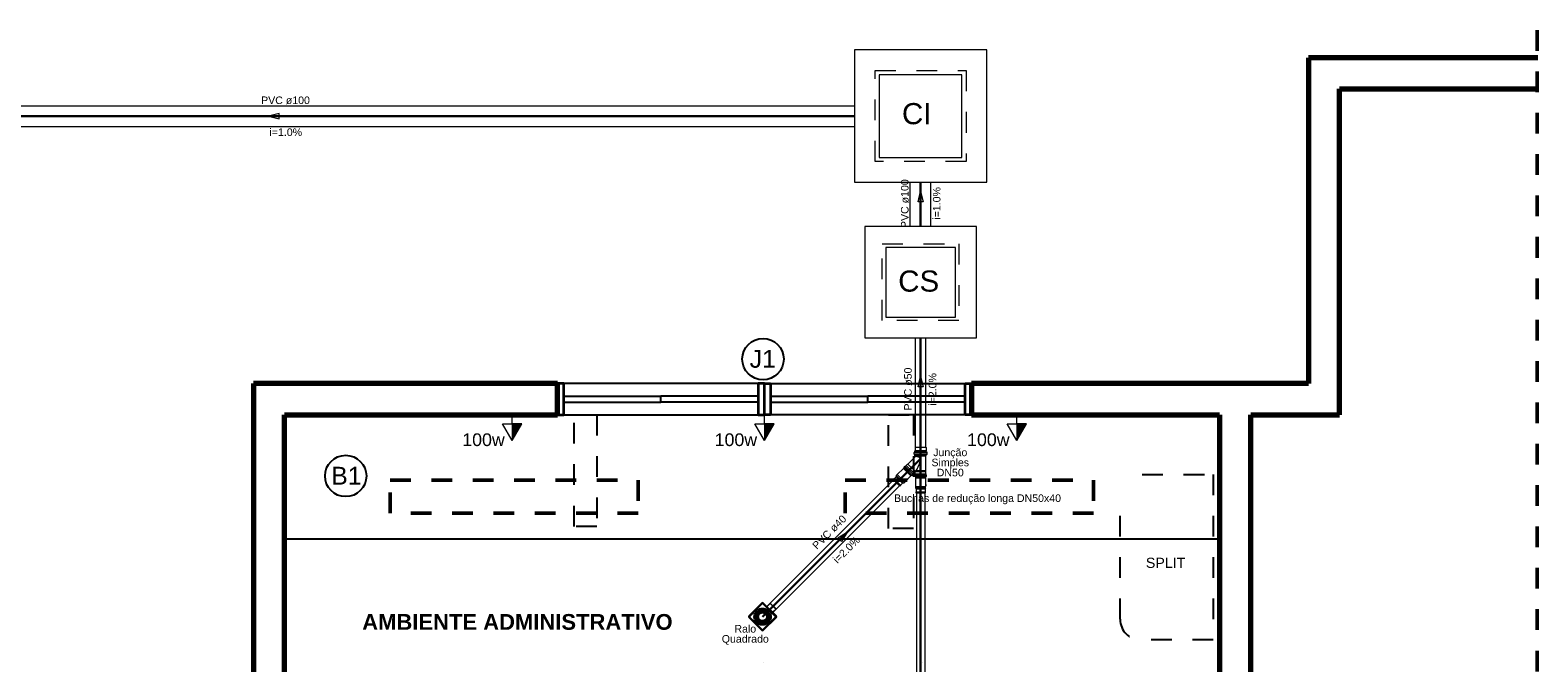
# Model space of a CAD drawing. Header units: metres. Extents: x -32 to 570, y -81 to 66.
# Tile 19 of 27: x -4.47 to 2.82, y -2.24 to 0.82. Entities that reach past the tile are written whole.
import ezdxf

# ---------------------------------------------------------------- set-up
doc = ezdxf.new("R2010")
doc.units = ezdxf.units.M
for name, pattern in [('_Tracejado pequeno', [0.00225, 0.0015, -0.00075]), ('_Traço - 2 pontos', [0.0075, 0.0045, -0.001, 0, -0.001, 0, -0.001]), ('_Traço Ponto', [0.015, 0.01, -0.0025, 0, -0.0025]), ('HIDDEN2', [0.1875, 0.125, -0.0625])]:
    doc.linetypes.add(name, pattern=pattern)
for name, color, linetype, lineweight in [('A-ANNO-NOTE', 131, 'Continuous', 9), ('A-DETL', 90, 'Continuous', 25), ('A-FLOR', 192, 'Continuous', 25), ('A-GLAZ', 151, 'Continuous', 25), ('A-WALL', 113, 'Continuous', 25), ('CV-Textos coluna', 7, 'Continuous', 20), ('G-ANNO-TEXT', 231, 'Continuous', 9), ('I-FURN', 30, 'Continuous', 25), ('Q-CASE', 31, 'Continuous', 25), ('Simbolos', 5, 'Continuous', 0), ('Simbolos_int', 174, 'Continuous', 5), ('TQ-Sentido tubo', 9, 'Continuous', 20), ('TQ-Seção tubo', 5, 'Continuous', 20), ('TQ-Tubos detalhe', 3, 'Continuous', 30)]:
    doc.layers.add(name, color=color, linetype=linetype, lineweight=lineweight)
doc.layers.add('Tinterno', color=9, linetype='Continuous')
doc.styles.add('Arial', font='arial.ttf', dxfattribs={"height": 0.049177})
doc.styles.add('Arial_1', font='arial.ttf', dxfattribs={"height": 0.061471})
doc.styles.add('Arial_6', font='arial.ttf', dxfattribs={"height": 0.086059})
doc.styles.add('Arial_B', font='arialbd.ttf', dxfattribs={"height": 0.076107})

# ---------------------------------------------------------------- blocks, each defined once
blk = doc.blocks.new('grq100mp')
at = {"layer": 'Tinterno'}
for p, q in [((-47.1, -44.1), (-47.1, 44.1)), ((-44.1, 47.1), (44.1, 47.1)), ((-40, 0.8), (-20, 0.8)), ((-39.3, 7.5), (-19.7, 3.3)), ((-38.9, 9.1), (-19.4, 5)), ((-36.9, 15.5), (-18.6, 7.4)), ((-36.2, 17), (-17.9, 8.9)), ((-32.9, 22.8), (-16.7, 11.1)), ((-31.9, 24.2), (-15.7, 12.4)), ((-27.4, 29.2), (-14, 14.3)), ((-26.1, 30.3), (-12.7, 15.4)), ((-20.7, 34.2), (-10.7, 16.9)), ((-19.3, 35.1), (-9.3, 17.7)), ((-13.2, 37.8), (-7, 18.7)), ((-11.5, 38.3), (-5.4, 19.3)), ((-5, 39.7), (-2.9, 19.8)), ((-3.3, 39.9), (-1.2, 20)), ((3.3, 39.9), (1.2, 20)), ((5, 39.7), (2.9, 19.8)), ((11.6, 38.3), (5.4, 19.3)), ((13.2, 37.8), (7, 18.7)), ((19.3, 35.1), (9.3, 17.7)), ((20.7, 34.2), (10.7, 16.9)), ((26.1, 30.3), (12.7, 15.4)), ((27.4, 29.2), (14, 14.3)), ((31.9, 24.2), (15.7, 12.4)), ((32.9, 22.8), (16.7, 11.1)), ((36.2, 17), (17.9, 8.9)), ((36.9, 15.5), (18.6, 7.4)), ((38.9, 9.1), (19.4, 5)), ((39.3, 7.5), (19.7, 3.3)), ((40, 0.8), (20, 0.8)), ((47.1, -44.1), (47.1, 44.1)), ((-44.1, -47.1), (44.1, -47.1)), ((-40, -0.9), (-20, -0.9)), ((-39.3, -7.5), (-19.7, -3.3)), ((-38.9, -9.1), (-19.4, -5)), ((-36.9, -15.5), (-18.6, -7.4)), ((-36.2, -17), (-17.9, -8.9)), ((-32.9, -22.8), (-16.7, -11.1)), ((-31.9, -24.2), (-15.7, -12.4)), ((-27.4, -29.2), (-14, -14.3)), ((-26.1, -30.3), (-12.7, -15.4)), ((-20.7, -34.2), (-10.7, -16.9)), ((-19.3, -35.1), (-9.3, -17.7)), ((-13.2, -37.8), (-7, -18.7)), ((-11.6, -38.3), (-5.4, -19.3)), ((-5, -39.7), (-2.9, -19.8)), ((-3.3, -39.9), (-1.2, -20)), ((3.3, -39.9), (1.2, -20)), ((5, -39.7), (2.9, -19.8)), ((11.5, -38.3), (5.4, -19.3)), ((13.2, -37.8), (7, -18.7)), ((19.3, -35.1), (9.3, -17.7)), ((20.7, -34.2), (10.7, -16.9)), ((26.1, -30.3), (12.7, -15.4)), ((27.4, -29.2), (14, -14.3)), ((31.9, -24.2), (15.7, -12.4)), ((32.9, -22.8), (16.7, -11.1)), ((36.2, -17), (17.9, -8.9)), ((36.9, -15.5), (18.6, -7.4)), ((38.9, -9.1), (19.4, -5)), ((39.3, -7.5), (19.7, -3.3)), ((40, -0.9), (20, -0.9))]:
    blk.add_line(p, q, dxfattribs=at)
for centre, radius, start, end in [((-44.1, 44.1), 3, 90, 180), ((0, 0), 40, 169.21763, 178.78237), ((0, 0), 39, 169.24885, 178.75115), ((0, 0), 40, 157.21763, 166.78237), ((0, 0), 39, 157.24885, 166.75115), ((0, 0), 40, 145.21763, 154.78237), ((0, 0), 39, 145.24885, 154.75115), ((0, 0), 40, 133.21763, 142.78237), ((0, 0), 39, 133.24885, 142.75115), ((0, 0), 40, 121.21763, 130.78237), ((0, 0), 39, 121.24885, 130.75115), ((0, 0), 21, 170.31975, 177.68025), ((0, 0), 21, 158.31975, 165.68025), ((0, 0), 20, 170.4358, 177.5642), ((0, 0), 20, 158.4358, 165.5642), ((0, 0), 40, 109.21763, 118.78237), ((0, 0), 39, 109.24885, 118.75115), ((0, 0), 21, 146.31975, 153.68025), ((0, 0), 20, 146.4358, 153.5642), ((0, 0), 21, 134.31975, 141.68025), ((0, 0), 20, 134.4358, 141.5642), ((0, 0), 21, 122.31975, 129.68025), ((0, 0), 20, 122.4358, 129.5642), ((0, 0), 40, 97.21763, 106.78237), ((0, 0), 39, 97.24885, 106.75115), ((0, 0), 21, 110.31975, 117.68025), ((0, 0), 20, 110.4358, 117.5642), ((0, 0), 21, 98.31975, 105.68025), ((0, 0), 20, 98.4358, 105.5642), ((0, 0), 40, 85.21763, 94.78237), ((0, 0), 39, 85.24885, 94.75115), ((0, 0), 21, 86.31975, 93.68025), ((0, 0), 20, 86.4358, 93.5642), ((0, 0), 20, 74.4358, 81.5642), ((0, 0), 21, 74.31975, 81.68025), ((0, 0), 39, 73.24885, 82.75115), ((0, 0), 40, 73.21763, 82.78237), ((0, 0), 20, 62.4358, 69.5642), ((0, 0), 21, 62.31975, 69.68025), ((0, 0), 20, 50.4358, 57.5642), ((0, 0), 21, 50.31975, 57.68025), ((0, 0), 39, 61.24885, 70.75115), ((0, 0), 40, 61.21763, 70.78237), ((0, 0), 20, 38.4358, 45.5642), ((0, 0), 21, 38.31975, 45.68025), ((0, 0), 20, 26.4358, 33.5642), ((0, 0), 21, 26.31975, 33.68025), ((0, 0), 20, 14.4358, 21.5642), ((0, 0), 21, 14.31975, 21.68025), ((0, 0), 20, 2.4358, 9.5642), ((0, 0), 39, 49.24885, 58.75115), ((0, 0), 40, 49.21763, 58.78237), ((0, 0), 21, 2.31975, 9.68025), ((0, 0), 39, 37.24885, 46.75115), ((0, 0), 40, 37.21763, 46.78237), ((0, 0), 39, 25.24885, 34.75115), ((0, 0), 40, 25.21763, 34.78237), ((0, 0), 39, 13.24885, 22.75115), ((0, 0), 40, 13.21763, 22.78237), ((0, 0), 39, 1.24885, 10.75115), ((0, 0), 40, 1.21763, 10.78237), ((44.1, 44.1), 3, 0, 90), ((-44.1, -44.1), 3, 180, 270), ((0, 0), 40, 181.21763, 190.78237), ((0, 0), 39, 181.24885, 190.75115), ((0, 0), 40, 193.21763, 202.78237), ((0, 0), 39, 193.24885, 202.75115), ((0, 0), 40, 205.21763, 214.78237), ((0, 0), 39, 205.24885, 214.75115), ((0, 0), 40, 217.21763, 226.78237), ((0, 0), 39, 217.24885, 226.75115), ((0, 0), 40, 229.21763, 238.78237), ((0, 0), 39, 229.24885, 238.75115), ((0, 0), 21, 182.31975, 189.68025), ((0, 0), 21, 194.31975, 201.68025), ((0, 0), 20, 182.4358, 189.5642), ((0, 0), 20, 194.4358, 201.5642), ((0, 0), 40, 241.21763, 250.78237), ((0, 0), 21, 206.31975, 213.68025), ((0, 0), 39, 241.24885, 250.75115), ((0, 0), 20, 206.4358, 213.5642), ((0, 0), 21, 218.31975, 225.68025), ((0, 0), 20, 218.4358, 225.5642), ((0, 0), 21, 230.31975, 237.68025), ((0, 0), 20, 230.4358, 237.5642), ((0, 0), 40, 253.21763, 262.78237), ((0, 0), 39, 253.24885, 262.75115), ((0, 0), 21, 242.31975, 249.68025), ((0, 0), 20, 242.4358, 249.5642), ((0, 0), 21, 254.31975, 261.68025), ((0, 0), 20, 254.4358, 261.5642), ((0, 0), 40, 265.21763, 274.78237), ((0, 0), 39, 265.24885, 274.75115), ((0, 0), 21, 266.31975, 273.68025), ((0, 0), 20, 266.4358, 273.5642), ((0, 0), 20, 278.4358, 285.5642), ((0, 0), 21, 278.31975, 285.68025), ((0, 0), 39, 277.24885, 286.75115), ((0, 0), 40, 277.21763, 286.78237), ((0, 0), 20, 290.4358, 297.5642), ((0, 0), 21, 290.31975, 297.68025), ((0, 0), 20, 302.4358, 309.5642), ((0, 0), 21, 302.31975, 309.68025), ((0, 0), 39, 289.24885, 298.75115), ((0, 0), 40, 289.21763, 298.78237), ((0, 0), 20, 314.4358, 321.5642), ((0, 0), 21, 314.31975, 321.68025), ((0, 0), 20, 326.4358, 333.5642), ((0, 0), 21, 326.31975, 333.68025), ((0, 0), 20, 338.4358, 345.5642), ((0, 0), 21, 338.31975, 345.68025), ((0, 0), 20, 350.4358, 357.5642), ((0, 0), 39, 301.24885, 310.75115), ((0, 0), 21, 350.31975, 357.68025), ((0, 0), 40, 301.21763, 310.78237), ((0, 0), 39, 313.24885, 322.75115), ((0, 0), 40, 313.21763, 322.78237), ((0, 0), 39, 325.24885, 334.75115), ((0, 0), 40, 325.21763, 334.78237), ((0, 0), 39, 337.24885, 346.75115), ((0, 0), 40, 337.21763, 346.78237), ((0, 0), 39, 349.24885, 358.75115), ((0, 0), 40, 349.21763, 358.78237), ((44.1, -44.1), 3, 270, 0)]:
    blk.add_arc(centre, radius, start, end, dxfattribs=at)

msp = doc.modelspace()

# ---------------------------------------------------------------- hatches: boundary and pattern name
at = {"layer": 'A-ANNO-NOTE'}
for points in [[(-2.1421, -1.0865), (-2.0956, -1.0865), (-2.1421, -1.1671)], [(-0.9224, -1.0865), (-0.8759, -1.0865), (-0.9224, -1.1671)], [(0.2976, -1.0865), (0.3441, -1.0865), (0.2976, -1.1671)]]:
    msp.add_hatch(color=253, dxfattribs=at).paths.add_polyline_path(points, flags=0)

# ---------------------------------------------------------------- linework, layer by layer
at = {"layer": 'A-ANNO-NOTE', "color": 253}
for p, q in [((-2.1421, -1.1671), (-2.1887, -1.0865)), ((-2.1887, -1.0865), (-2.0956, -1.0865)), ((-2.1421, -1.0865), (-2.1421, -1.0421)), ((-2.1421, -1.1671), (-2.0956, -1.0865)), ((-2.1421, -1.0865), (-2.1421, -1.1671)), ((-2.1421, -1.1671), (-2.0956, -1.0865)), ((-2.0956, -1.0865), (-2.1421, -1.0865)), ((-0.9224, -1.1671), (-0.9689, -1.0865)), ((-0.9689, -1.0865), (-0.8759, -1.0865)), ((-0.9224, -1.0865), (-0.9224, -1.0421)), ((-0.9224, -1.1671), (-0.8759, -1.0865)), ((-0.9224, -1.0865), (-0.9224, -1.1671)), ((-0.9224, -1.1671), (-0.8759, -1.0865)), ((-0.8759, -1.0865), (-0.9224, -1.0865)), ((0.2976, -1.1671), (0.2511, -1.0865)), ((0.2511, -1.0865), (0.3441, -1.0865)), ((0.2976, -1.0865), (0.2976, -1.0421)), ((0.2976, -1.1671), (0.3441, -1.0865)), ((0.2976, -1.0865), (0.2976, -1.1671)), ((0.2976, -1.1671), (0.3441, -1.0865)), ((0.3441, -1.0865), (0.2976, -1.0865))]:
    msp.add_line(p, q, dxfattribs=at)
at = {"layer": 'A-DETL', "color": 252, "linetype": '_Traço Ponto', "lineweight": 50}
for p, q in [((2.8126, 0.8169), (2.8126, -11.1421)), ((-2.7319, -1.3583), (-1.5319, -1.3583)), ((-2.7319, -1.5183), (-2.7319, -1.3583)), ((-1.5319, -1.3583), (-1.5319, -1.5183)), ((-0.5319, -1.3583), (0.6681, -1.3583)), ((-0.5319, -1.5183), (-0.5319, -1.3583)), ((0.6681, -1.3583), (0.6681, -1.5183)), ((-1.5319, -1.5183), (-2.7319, -1.5183)), ((0.6681, -1.5183), (-0.5319, -1.5183))]:
    msp.add_line(p, q, dxfattribs=at)
at = {"layer": 'A-DETL', "color": 252, "linetype": '_Tracejado pequeno'}
for p, q in [((-1.8424, -1.0421), (-1.7324, -1.0421)), ((-1.8424, -1.5821), (-1.8424, -1.0421)), ((-1.7324, -1.0421), (-1.7324, -1.5821)), ((-0.3224, -1.0421), (-0.2024, -1.0421)), ((-0.3224, -1.5921), (-0.3224, -1.0421)), ((-0.2024, -1.0421), (-0.2024, -1.5921)), ((-1.7324, -1.5821), (-1.8424, -1.5821)), ((-0.2024, -1.5921), (-0.3224, -1.5921))]:
    msp.add_line(p, q, dxfattribs=at)
at = {"layer": 'A-DETL', "color": 252, "linetype": '_Traço - 2 pontos'}
for p, q in [((0.9037, -1.3312), (1.2466, -1.3312)), ((1.2466, -1.3312), (1.2466, -2.1312)), ((0.7966, -2.0312), (0.7966, -1.4383)), ((1.2466, -2.1312), (0.8966, -2.1312))]:
    msp.add_line(p, q, dxfattribs=at)
at = {"layer": 'A-DETL', "color": 252}
for centre in [(-0.9292, -0.7735), (-2.9461, -1.3385)]:
    msp.add_circle(centre, 0.1, dxfattribs=at)
at = {"layer": 'A-DETL', "color": 252, "linetype": '_Traço - 2 pontos'}
msp.add_arc((0.8966, -2.0312), 0.1, 180, 270, dxfattribs=at)
at = {"layer": 'A-FLOR', "color": 253}
msp.add_line((1.2726, -2.4421), (1.2726, -1.6421), dxfattribs=at)
at = {"layer": 'A-GLAZ', "color": 253, "lineweight": 35}
for p, q in [((-1.8924, -0.8921), (-1.9224, -0.8921)), ((-1.9224, -0.8921), (-1.9224, -1.0421)), ((-1.8924, -1.0421), (-1.8924, -0.8921)), ((-0.9524, -0.8921), (-0.9524, -1.0421)), ((-0.9224, -0.8921), (-0.9524, -0.8921)), ((-0.9224, -1.0421), (-0.9224, -0.8921)), ((-0.9224, -0.8921), (-0.8924, -0.8921)), ((-0.9224, -1.0421), (-0.9224, -0.8921)), ((-0.8924, -0.8921), (-0.8924, -1.0421)), ((0.0476, -0.8921), (0.0776, -0.8921)), ((0.0476, -1.0421), (0.0476, -0.8921)), ((0.0776, -0.8921), (0.0776, -1.0421)), ((-1.9224, -1.0421), (-1.8924, -1.0421)), ((-0.9524, -1.0421), (-0.9224, -1.0421)), ((-0.8924, -1.0421), (-0.9224, -1.0421)), ((0.0776, -1.0421), (0.0476, -1.0421))]:
    msp.add_line(p, q, dxfattribs=at)
at = {"layer": 'A-GLAZ', "color": 253}
for p, q in [((-0.9524, -0.8921), (-1.8924, -0.8921)), ((-0.8924, -0.8921), (0.0476, -0.8921)), ((-1.8924, -0.9821), (-1.8924, -0.9521)), ((-1.8924, -0.9521), (-1.4224, -0.9521)), ((-1.8924, -0.9821), (-1.4224, -0.9821)), ((-1.4224, -0.9821), (-1.4224, -0.9521)), ((-0.9524, -0.9521), (-1.4224, -0.9521)), ((-1.4224, -0.9821), (-1.4224, -0.9521)), ((-0.9524, -0.9821), (-1.4224, -0.9821)), ((-0.9524, -0.9821), (-0.9524, -0.9521)), ((-0.8924, -0.9821), (-0.8924, -0.9521)), ((-0.8924, -0.9521), (-0.4224, -0.9521)), ((-0.8924, -0.9821), (-0.4224, -0.9821)), ((-0.4224, -0.9821), (-0.4224, -0.9521)), ((-0.4224, -0.9821), (-0.4224, -0.9521)), ((0.0476, -0.9521), (-0.4224, -0.9521)), ((0.0476, -0.9821), (-0.4224, -0.9821)), ((0.0476, -0.9821), (0.0476, -0.9521)), ((-1.8924, -1.0421), (-0.9524, -1.0421)), ((0.0476, -1.0421), (-0.8924, -1.0421))]:
    msp.add_line(p, q, dxfattribs=at)
at = {"layer": 'A-WALL', "color": 253, "lineweight": 70}
for p, q in [((2.8154, 0.6829), (1.7076, 0.6829)), ((1.7076, 0.6829), (1.7076, -0.8921)), ((1.8576, 0.5329), (2.8154, 0.5329)), ((1.8576, -1.0421), (1.8576, 0.5329)), ((-1.9224, -0.8921), (-3.3924, -0.8921)), ((-3.3924, -0.8921), (-3.3924, -2.3871)), ((-1.9224, -1.0421), (-1.9224, -0.8921)), ((1.7076, -0.8921), (0.0776, -0.8921)), ((0.0776, -0.8921), (0.0776, -1.0421)), ((-3.2424, -1.0421), (-1.9224, -1.0421)), ((-3.2424, -2.5321), (-3.2424, -1.0421)), ((0.0776, -1.0421), (1.2776, -1.0421)), ((1.2776, -1.0421), (1.2776, -2.4421)), ((1.4276, -2.4421), (1.4276, -1.0421)), ((1.4276, -1.0421), (1.8576, -1.0421))]:
    msp.add_line(p, q, dxfattribs=at)
at = {"layer": 'I-FURN', "color": 253}
for points in [[(-0.9264, -2.242), (-0.9264, -2.242), (-0.9264, -2.242), (-0.9264, -2.242)], [(-0.1584, -2.242), (-0.1584, -2.242), (-0.1584, -2.242), (-0.1584, -2.242)]]:
    msp.add_open_spline(points, degree=3, dxfattribs=at)
at = {"layer": 'Q-CASE', "color": 253}
msp.add_line((-3.2424, -1.6421), (1.2776, -1.6421), dxfattribs=at)
at = {"layer": 'Simbolos'}
for p, q in [((-5.6227, 0.4512), (-0.4876, 0.4512)), ((-5.6227, 0.3512), (-0.4876, 0.3512)), ((-0.2176, -0.1321), (-0.2176, 0.0812)), ((-0.1176, -0.1321), (-0.1176, 0.0812)), ((-0.2481, -1.2988), (-0.2465, -1.2972)), ((-0.2112, -1.3357), (-0.2481, -1.2988)), ((-0.2472, -1.2954), (-0.2465, -1.2966)), ((-0.2471, -1.2948), (-0.2438, -1.2915)), ((-0.2432, -1.2915), (-0.2422, -1.2923)), ((-0.2416, -1.2922), (-0.2373, -1.288)), ((-0.2373, -1.288), (-0.2372, -1.288)), ((-0.2372, -1.288), (-0.2303, -1.2812)), ((-0.2303, -1.2812), (-0.2288, -1.2812)), ((-0.2288, -1.2812), (-0.1927, -1.2451)), ((-0.1924, -1.2445), (-0.1924, -1.2405)), ((-0.1427, -1.3128), (-0.1427, -1.2405)), ((-0.2979, -1.3572), (-0.9102, -1.9695)), ((-0.2112, -1.3357), (-0.2096, -1.3341)), ((-0.2078, -1.3349), (-0.209, -1.3341)), ((-0.2071, -1.3347), (-0.2038, -1.3314)), ((-0.2038, -1.3308), (-0.2047, -1.3298)), ((-0.2046, -1.3292), (-0.2004, -1.3249)), ((-0.2004, -1.3248), (-0.1948, -1.3192)), ((-0.2004, -1.3249), (-0.2004, -1.3248)), ((-0.1959, -1.3394), (-0.1959, -1.3349)), ((-0.1955, -1.3399), (-0.194, -1.3402)), ((-0.1954, -1.3344), (-0.1941, -1.3342)), ((-0.1937, -1.3277), (-0.1935, -1.3276)), ((-0.1937, -1.3338), (-0.1937, -1.3277)), ((-0.1937, -1.3429), (-0.1937, -1.3407)), ((-0.1414, -1.3429), (-0.1937, -1.3429)), ((-0.1937, -1.3429), (-0.1414, -1.3429)), ((-0.1935, -1.3276), (-0.1935, -1.3197)), ((-0.1427, -1.3128), (-0.1419, -1.3128)), ((-0.1427, -1.317), (-0.1427, -1.3143)), ((-0.1427, -1.3143), (-0.1419, -1.3143)), ((-0.1416, -1.3179), (-0.1427, -1.317)), ((-0.1419, -1.3143), (-0.1419, -1.3128)), ((-0.1416, -1.3276), (-0.1416, -1.3179)), ((-0.1414, -1.3277), (-0.1416, -1.3276)), ((-0.1414, -1.3338), (-0.1414, -1.3277)), ((-0.1414, -1.3429), (-0.1414, -1.3407)), ((-0.1396, -1.3399), (-0.1411, -1.3402)), ((-0.1397, -1.3344), (-0.1409, -1.3342)), ((-0.1392, -1.3394), (-0.1392, -1.3349)), ((-0.2696, -1.3855), (-0.8819, -1.9978)), ((-0.1876, -1.4194), (-0.1876, -4.7677)), ((-0.1476, -1.4194), (-0.1476, -4.7677))]:
    msp.add_line(p, q, dxfattribs=at)
at = {"layer": 'Simbolos', "color": 5, "ltscale": 0.015}
for p, q in [((-0.1929, -1.199), (-0.1929, -0.6712)), ((-0.1422, -1.199), (-0.1422, -0.6712))]:
    msp.add_line(p, q, dxfattribs=at)
at = {"layer": 'Simbolos', "color": 5}
for p, q in [((-0.1993, -1.2334), (-0.1993, -1.2246)), ((-0.1986, -1.2344), (-0.1956, -1.2352)), ((-0.1984, -1.2236), (-0.1958, -1.2234)), ((-0.1983, -1.2246), (-0.1367, -1.2246)), ((-0.1983, -1.2334), (-0.1367, -1.2334)), ((-0.1949, -1.2177), (-0.1947, -1.2175)), ((-0.1949, -1.2224), (-0.1949, -1.2177)), ((-0.1949, -1.2405), (-0.1949, -1.2361)), ((-0.1947, -1.2007), (-0.1929, -1.199)), ((-0.1947, -1.2007), (-0.1947, -1.2175)), ((-0.1929, -1.199), (-0.1422, -1.199)), ((-0.1404, -1.2007), (-0.1422, -1.199)), ((-0.1404, -1.2007), (-0.1404, -1.2175)), ((-0.1402, -1.2177), (-0.1404, -1.2175)), ((-0.1402, -1.2224), (-0.1402, -1.2177)), ((-0.1402, -1.2405), (-0.1402, -1.2361)), ((-0.1365, -1.2344), (-0.1395, -1.2352)), ((-0.1367, -1.2236), (-0.1393, -1.2234)), ((-0.1357, -1.2334), (-0.1357, -1.2246)), ((-0.1949, -1.2405), (-0.1402, -1.2405)), ((-0.297, -1.3524), (-0.2999, -1.3552)), ((-0.2999, -1.3552), (-0.2676, -1.3875)), ((-0.2956, -1.3524), (-0.297, -1.3524)), ((-0.2856, -1.3424), (-0.2956, -1.3524)), ((-0.2801, -1.3319), (-0.285, -1.3368)), ((-0.285, -1.3368), (-0.285, -1.341)), ((-0.2548, -1.3732), (-0.2648, -1.3832)), ((-0.2648, -1.3832), (-0.2648, -1.3846)), ((-0.2492, -1.3727), (-0.2534, -1.3727)), ((-0.2442, -1.3677), (-0.2492, -1.3727)), ((-0.1422, -1.3796), (-0.1422, -1.3866)), ((-0.2648, -1.3846), (-0.2676, -1.3875)), ((-0.1929, -1.3889), (-0.1929, -1.3959)), ((-0.1929, -1.3959), (-0.1899, -1.3989)), ((-0.1894, -1.4144), (-0.1904, -1.4154)), ((-0.1904, -1.4154), (-0.1904, -1.4194)), ((-0.1904, -1.4194), (-0.1448, -1.4194)), ((-0.1894, -1.4003), (-0.1894, -1.4144)), ((-0.1458, -1.4003), (-0.1458, -1.4144)), ((-0.1458, -1.4144), (-0.1448, -1.4154)), ((-0.1422, -1.3959), (-0.1452, -1.3989)), ((-0.1448, -1.4154), (-0.1448, -1.4194)), ((-0.9348, -1.9519), (-0.9983, -2.0154)), ((-0.9928, -2.0172), (-0.9331, -1.9574)), ((-0.9295, -1.9574), (-0.8698, -2.0172)), ((-0.9278, -1.9519), (-0.8643, -2.0154)), ((-0.8945, -1.9554), (-0.9094, -1.9703)), ((-0.8924, -1.9554), (-0.8678, -1.98)), ((-0.9983, -2.0225), (-0.9348, -2.086)), ((-0.9928, -2.0207), (-0.9331, -2.0804)), ((-0.9295, -2.0804), (-0.8698, -2.0207)), ((-0.8643, -2.0225), (-0.9278, -2.086)), ((-0.8678, -1.9822), (-0.8827, -1.997))]:
    msp.add_line(p, q, dxfattribs=at)
at = {"layer": 'Simbolos', "color": 5, "linetype": 'Continuous'}
for p, q in [((-0.2504, -1.3022), (-0.2801, -1.3319)), ((-0.2468, -1.3001), (-0.2504, -1.3022)), ((-0.2463, -1.3006), (-0.2468, -1.3001)), ((-0.213, -1.3339), (-0.2463, -1.3006)), ((-0.2442, -1.3677), (-0.2145, -1.338)), ((-0.2145, -1.338), (-0.2125, -1.3344)), ((-0.2125, -1.3344), (-0.213, -1.3339)), ((-0.1918, -1.3429), (-0.1929, -1.3469)), ((-0.1929, -1.3469), (-0.1929, -1.3889)), ((-0.1911, -1.3429), (-0.1918, -1.3429)), ((-0.144, -1.3429), (-0.1911, -1.3429)), ((-0.1433, -1.3429), (-0.144, -1.3429)), ((-0.1422, -1.3469), (-0.1433, -1.3429)), ((-0.1422, -1.3889), (-0.1422, -1.3469))]:
    msp.add_line(p, q, dxfattribs=at)
at = {"layer": 'Simbolos'}
for points in [[(0.1524, 0.0812), (0.1524, 0.7212), (-0.4876, 0.7212), (-0.4876, 0.7212)], [(-0.4876, 0.7212), (-0.4876, 0.0812), (0.1524, 0.0812), (0.1524, 0.0812)], [(-0.3676, 0.6012), (-0.3676, 0.2012), (0.0324, 0.2012), (0.0324, 0.2012)], [(0.0324, 0.2012), (0.0324, 0.6012), (-0.3676, 0.6012), (-0.3676, 0.6012)], [(0.102, -0.6712), (0.102, -0.1321), (-0.4371, -0.1321), (-0.4371, -0.1321)], [(-0.4371, -0.1321), (-0.4371, -0.6712), (0.102, -0.6712), (0.102, -0.6712)], [(-0.336, -0.2332), (-0.336, -0.5701), (0.0009, -0.5701), (0.0009, -0.5701)], [(0.0009, -0.5701), (0.0009, -0.2332), (-0.336, -0.2332), (-0.336, -0.2332)]]:
    msp.add_lwpolyline(points, dxfattribs=at)
at = {"layer": 'Simbolos', "linetype": 'HIDDEN2', "ltscale": 0.5}
for points in [[(0.0524, 0.1812), (0.0524, 0.1812), (-0.3876, 0.1812), (-0.3876, 0.6212)], [(-0.3876, 0.6212), (-0.3876, 0.6212), (0.0524, 0.6212), (0.0524, 0.1812)], [(0.0178, -0.587), (0.0178, -0.587), (-0.3529, -0.587), (-0.3529, -0.2164)], [(-0.3529, -0.2164), (-0.3529, -0.2164), (0.0178, -0.2164), (0.0178, -0.587)]]:
    msp.add_lwpolyline(points, dxfattribs=at)
at = {"layer": 'Simbolos', "color": 5}
for centre, radius, start, end in [((-0.1983, -1.2246), 0.001, 95, 180), ((-0.1983, -1.2334), 0.001, 180, 255), ((-0.1959, -1.2224), 0.001, 275, 360), ((-0.1959, -1.2361), 0.001, 360, 75), ((-0.1392, -1.2224), 0.001, 180, 265), ((-0.1392, -1.2361), 0.001, 105, 180), ((-0.1367, -1.2246), 0.001, 360, 85), ((-0.1367, -1.2334), 0.001, 285, 360), ((-0.287, -1.341), 0.002, 315, 0), ((-0.2534, -1.3747), 0.002, 90, 135), ((-0.1914, -1.4003), 0.002, 360, 45), ((-0.1438, -1.4003), 0.002, 135, 180), ((-0.9313, -1.9554), 0.005, 45, 135), ((-0.9313, -1.9592), 0.0025, 45, 135), ((-0.8935, -1.9565), 0.0015, 45, 135), ((-0.9948, -2.0189), 0.005, 135, 225), ((-0.9911, -2.0189), 0.0025, 135, 225), ((-0.8716, -2.0189), 0.0025, 315, 45), ((-0.8689, -1.9811), 0.0015, 315, 45), ((-0.8678, -2.0189), 0.005, 315, 45), ((-0.9313, -2.0824), 0.005, 225, 315), ((-0.9313, -2.0787), 0.0025, 225, 315)]:
    msp.add_arc(centre, radius, start, end, dxfattribs=at)
at = {"layer": 'Simbolos'}
for centre, radius, start, end in [((-0.2467, -1.2951), 0.00049, 135, 210), ((-0.2469, -1.2969), 0.00049, 315, 30), ((-0.2435, -1.2918), 0.00049, 50, 135), ((-0.2418, -1.292), 0.00049, 229.9997, 315), ((-0.3164, -1.2299), 0.1516, 323.944, 332.26), ((-0.1932, -1.2445), 0.000735, 315, 0), ((-0.1857, -1.2787), 0.0348, 100.571, 101.278), ((-0.1899, -1.2694), 0.025, 75.897, 95.062), ((-0.1918, -1.2774), 0.0332, 59.267, 75.897), ((-0.3164, -1.2299), 0.1516, 332.26, 343.567), ((-0.1944, -1.2785), 0.0355, 40.978, 56.696), ((-0.2602, -1.2464), 0.0931, 343.538, 354.586), ((-0.2092, -1.3345), 0.00049, 60, 135), ((-0.2075, -1.3344), 0.00049, 239.9999, 315), ((-0.2043, -1.3295), 0.00049, 135, 220.0004), ((-0.2042, -1.3312), 0.00049, 315, 40), ((-0.1954, -1.3349), 0.00049, 95, 180), ((-0.1954, -1.3394), 0.00049, 180, 255.0001), ((-0.1943, -1.3197), 0.000735, 0, 135), ((-0.1941, -1.3338), 0.00049, 275, 0), ((-0.1941, -1.3407), 0.00049, 0, 75), ((-0.1409, -1.3338), 0.00049, 180, 265.00028), ((-0.1409, -1.3407), 0.00049, 105, 180), ((-0.1397, -1.3349), 0.00049, 0, 85), ((-0.1397, -1.3394), 0.00049, 285, 0)]:
    msp.add_arc(centre, radius, start, end, dxfattribs=at)
at = {"layer": 'Simbolos_int'}
for p, q in [((-0.1402, -1.2177), (-0.1949, -1.2177)), ((-0.1949, -1.2233), (-0.1402, -1.2233)), ((-0.1949, -1.2354), (-0.1402, -1.2354)), ((-0.1404, -1.2007), (-0.1947, -1.2007)), ((-0.1947, -1.2175), (-0.1404, -1.2175)), ((-0.2504, -1.3022), (-0.2145, -1.338)), ((-0.2093, -1.3339), (-0.2462, -1.297)), ((-0.2049, -1.3295), (-0.2418, -1.2926)), ((-0.2373, -1.288), (-0.2004, -1.3249)), ((-0.2372, -1.288), (-0.2004, -1.3248)), ((-0.2288, -1.2812), (-0.1926, -1.3175)), ((-0.1924, -1.2405), (-0.1427, -1.2405)), ((-0.297, -1.3524), (-0.2648, -1.3846)), ((-0.2956, -1.3524), (-0.2648, -1.3832)), ((-0.2856, -1.3424), (-0.2548, -1.3732)), ((-0.285, -1.3368), (-0.2492, -1.3727)), ((-0.2801, -1.3319), (-0.2442, -1.3677)), ((-0.1414, -1.3341), (-0.1937, -1.3341)), ((-0.1414, -1.3404), (-0.1937, -1.3404)), ((-0.1935, -1.3276), (-0.1416, -1.3276)), ((-0.1929, -1.3469), (-0.1422, -1.3469)), ((-0.1922, -1.317), (-0.1427, -1.317)), ((-0.1905, -1.3143), (-0.1427, -1.3143)), ((-0.1894, -1.3128), (-0.1427, -1.3128)), ((-0.1929, -1.3889), (-0.1422, -1.3889)), ((-0.1929, -1.3959), (-0.1422, -1.3959)), ((-0.1904, -1.4154), (-0.1448, -1.4154)), ((-0.1894, -1.4003), (-0.1458, -1.4003)), ((-0.1894, -1.4144), (-0.1458, -1.4144)), ((-0.9338, -1.9544), (-0.9959, -2.0165)), ((-0.9288, -1.9544), (-0.8667, -2.0165)), ((-0.8945, -1.9554), (-0.8678, -1.9822)), ((-0.9959, -2.0214), (-0.9338, -2.0835)), ((-0.8667, -2.0214), (-0.9288, -2.0835))]:
    msp.add_line(p, q, dxfattribs=at)
for centre, start, end in [((-0.9313, -1.9568), 45, 135), ((-0.9934, -2.0189), 135, 225), ((-0.8692, -2.0189), 315, 45), ((-0.9313, -2.081), 225, 315)]:
    msp.add_arc(centre, 0.0035, start, end, dxfattribs=at)
at = {"layer": 'TQ-Sentido tubo', "color": 7}
for points in [[(-3.2184, 0.4012), (-3.3184, 0.4012), (-3.2684, 0.3887), (-3.2684, 0.4137), (-3.3184, 0.4012)], [(-0.1676, -0.0625), (-0.1676, 0.0375), (-0.1551, -0.0125), (-0.1801, -0.0125), (-0.1676, 0.0375)], [(-0.1676, -0.9579), (-0.1676, -0.8579), (-0.1551, -0.9079), (-0.1801, -0.9079), (-0.1676, -0.8579)], [(-0.5936, -1.6813), (-0.5229, -1.6105), (-0.5494, -1.6547), (-0.5671, -1.6371), (-0.5229, -1.6105)]]:
    msp.add_lwpolyline(points, dxfattribs=at)
at = {"layer": 'TQ-Seção tubo', "color": 253}
for p, q in [((-0.2473, -1.3003), (-0.247, -1.2999)), ((-0.2127, -1.335), (-0.2123, -1.3346))]:
    msp.add_line(p, q, dxfattribs=at)
at = {"layer": 'TQ-Tubos detalhe'}
for p, q in [((-5.6227, 0.4012), (-0.4876, 0.4012)), ((-0.1676, -0.1321), (-0.1676, 0.0812)), ((-0.1676, -4.7952), (-0.1676, -0.6712)), ((-0.9313, -2.0189), (-0.1676, -1.2552))]:
    msp.add_line(p, q, dxfattribs=at)

# ---------------------------------------------------------------- block references
at = {"layer": 'Simbolos_int', "xscale": -0.0009999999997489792, "yscale": 0.0009999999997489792, "zscale": 0.0009999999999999, "rotation": 45}
msp.add_blockref('grq100mp', (-0.9313, -2.0189), dxfattribs=at)

# ---------------------------------------------------------------- texts
at = {"layer": 'A-ANNO-NOTE', "color": 253, "style": 'Arial_1'}
for p in [(-2.3827, -1.1939), (-1.1629, -1.1939), (0.0571, -1.1939)]:
    msp.add_text('100w', height=0.06147, rotation=360, dxfattribs=at).set_placement(p)
at = {"layer": 'CV-Textos coluna', "attachment_point": 8, "line_spacing_factor": 0.798, "style": 'Arial'}
for s, insert, char_height, width in [('PVC ø100', (-3.237, 0.4586), 0.0366, 0.238355), ('i=1.0%', (-3.2357, 0.3048), 0.0366, 0.131757), ('Junção Simples DN50 ', (-0.0243, -1.3406), 0.036599, 0.238355), ('Buchas de redução longa DN50x40 ', (0.1074, -1.4754), 0.036599, 0.997176), ('Ralo Quadrado ', (-1.0149, -2.1543), 0.036599, 0.238355)]:
    msp.add_mtext(s, dxfattribs=dict(at, insert=insert, char_height=char_height, width=width))
at = {"layer": 'CV-Textos coluna', "char_height": 0.0366, "attachment_point": 8, "line_spacing_factor": 0.798, "style": 'Arial'}
for s, insert, width, rotation in [('PVC ø100', (-0.2249, -0.0218), 0.238355, 90), ('i=1.0%', (-0.0711, -0.0206), 0.131757, 90), ('PVC ø50', (-0.2096, -0.9182), 0.238355, 90), ('i=2.0%', (-0.0912, -0.9198), 0.131757, 90), ('PVC ø40', (-0.5953, -1.6235), 0.238355, 45), ('i=2.0%', (-0.5127, -1.7083), 0.131757, 45)]:
    msp.add_mtext(s, dxfattribs=dict(at, insert=insert, width=width, rotation=rotation))
at = {"layer": 'G-ANNO-TEXT', "color": 253}
for s, height, style, p in [('J1', 0.08606, 'Arial_6', (-0.9939, -0.8152)), ('B1', 0.08606, 'Arial_6', (-3.0163, -1.3802)), ('SPLIT', 0.04918, 'Arial', (0.9211, -1.7829)), ('AMBIENTE ADMINISTRATIVO', 0.076107, 'Arial_B', (-2.8663, -2.0821))]:
    msp.add_text(s, height=height, dxfattribs=dict(at, style=style)).set_placement(p)
at = {"layer": 'Simbolos', "char_height": 0.10214, "width": 0.24514, "attachment_point": 9, "line_spacing_factor": 0.798, "style": 'Arial'}
for s, insert in [('CI', (-0.1151, 0.3607)), ('CS', (-0.0777, -0.4487))]:
    msp.add_mtext(s, dxfattribs=dict(at, insert=insert))

doc.saveas('drawing.dxf')
